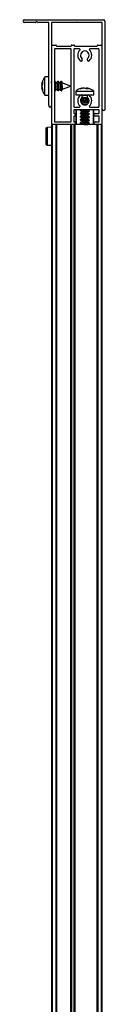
# Model space of a CAD drawing. Header units: millimetres. Extents: x 3234.056 to 3234.956, y 3470.282 to 3471.182.
# Tile 10 of 10: x 3234.92 to 3234.956, y 3470.747 to 3471.182. Entities that reach past the tile are written whole.
import ezdxf

# ---------------------------------------------------------------- set-up
doc = ezdxf.new("R2010")
doc.units = ezdxf.units.MM
doc.layers.add('SANINDUSA', color=3, linetype='Continuous')

msp = doc.modelspace()

# ---------------------------------------------------------------- linework, layer by layer
at = {"layer": 'SANINDUSA'}
for p, q in [((3234.920139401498, 3471.181506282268), (3234.954939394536, 3471.181506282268)), ((3234.955539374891, 3471.180906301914), (3234.955539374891, 3471.141806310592)), ((3234.924986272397, 3471.180306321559), (3234.920139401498, 3471.180306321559)), ((3234.925296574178, 3471.180536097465), (3234.925050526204, 3471.18032968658)), ((3234.925928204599, 3471.18032968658), (3234.92568221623, 3471.180536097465)), ((3234.930739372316, 3471.180306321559), (3234.92599251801, 3471.180306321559)), ((3234.93083938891, 3471.14360631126), (3234.93083938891, 3471.180206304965)), ((3234.932039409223, 3471.180206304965), (3234.932039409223, 3471.14360631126)), ((3234.942889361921, 3471.180306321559), (3234.932139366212, 3471.180306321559)), ((3234.954239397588, 3471.180306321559), (3234.94348940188, 3471.180306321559)), ((3234.954339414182, 3471.142106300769), (3234.954339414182, 3471.180206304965)), ((3234.932189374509, 3471.135606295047), (3234.932189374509, 3471.170006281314)), ((3234.932489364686, 3471.170306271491), (3234.933889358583, 3471.170306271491)), ((3234.933389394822, 3471.168506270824), (3234.933389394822, 3471.136606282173)), ((3234.940589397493, 3471.168606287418), (3234.933489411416, 3471.168606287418)), ((3234.934189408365, 3471.170006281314), (3234.934189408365, 3471.16990626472)), ((3234.934289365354, 3471.169806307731), (3234.940589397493, 3471.169806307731)), ((3234.940689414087, 3471.16990626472), (3234.940689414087, 3471.170006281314)), ((3234.940689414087, 3471.136606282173), (3234.940689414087, 3471.168506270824)), ((3234.940989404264, 3471.170306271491), (3234.941889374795, 3471.170306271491)), ((3234.941889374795, 3471.168506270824), (3234.941889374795, 3471.156106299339)), ((3234.944385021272, 3471.168606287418), (3234.941989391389, 3471.168606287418)), ((3234.942189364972, 3471.170006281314), (3234.942189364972, 3471.16990626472)), ((3234.942289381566, 3471.169806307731), (3234.952089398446, 3471.169806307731)), ((3234.952889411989, 3471.168606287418), (3234.948993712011, 3471.168606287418)), ((3234.95218941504, 3471.16990626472), (3234.95218941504, 3471.170006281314)), ((3234.952489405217, 3471.170306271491), (3234.953889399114, 3471.170306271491)), ((3234.952989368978, 3471.143106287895), (3234.952989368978, 3471.168506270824)), ((3234.954189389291, 3471.170006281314), (3234.954189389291, 3471.135606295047)), ((3234.93083938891, 3471.156256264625), (3234.929115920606, 3471.156256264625)), ((3234.929115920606, 3471.148256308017), (3234.929115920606, 3471.156256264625)), ((3234.941889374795, 3471.155506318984), (3234.941889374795, 3471.143106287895)), ((3234.927784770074, 3471.153022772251), (3234.928118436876, 3471.154092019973)), ((3234.928118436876, 3471.153400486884), (3234.927784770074, 3471.152247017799)), ((3234.928118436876, 3471.153105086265), (3234.927784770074, 3471.152131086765)), ((3234.927994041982, 3471.152970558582), (3234.927784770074, 3471.153022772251)), ((3234.927784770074, 3471.152381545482), (3234.927934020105, 3471.152975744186)), ((3234.927784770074, 3471.152265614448), (3234.927982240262, 3471.152963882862)), ((3234.927784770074, 3471.152247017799), (3234.928118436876, 3471.15106720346)), ((3234.927784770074, 3471.152131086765), (3234.927934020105, 3471.151536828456)), ((3234.927784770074, 3471.151489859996), (3234.927984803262, 3471.151539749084)), ((3234.928118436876, 3471.150392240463), (3234.927784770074, 3471.151489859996)), ((3234.928118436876, 3471.154092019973), (3234.928118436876, 3471.153400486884)), ((3234.928118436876, 3471.15106720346), (3234.928118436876, 3471.150392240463)), ((3234.932189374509, 3471.153879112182), (3234.932039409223, 3471.154095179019)), ((3234.932039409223, 3471.150561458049), (3234.932189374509, 3471.150345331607)), ((3234.932039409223, 3471.150392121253), (3234.932077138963, 3471.150507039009)), ((3234.932039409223, 3471.150342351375), (3234.932113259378, 3471.150455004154)), ((3234.932189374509, 3471.154246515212), (3234.932065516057, 3471.154057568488)), ((3234.933700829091, 3471.153718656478), (3234.933389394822, 3471.154167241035)), ((3234.933389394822, 3471.15063346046), (3234.933681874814, 3471.150212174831)), ((3234.933389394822, 3471.150272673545), (3234.933477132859, 3471.150507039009)), ((3234.933389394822, 3471.15026605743), (3234.933513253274, 3471.150455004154)), ((3234.933616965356, 3471.154288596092), (3234.933465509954, 3471.154057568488)), ((3234.934390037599, 3471.153716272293), (3234.933702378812, 3471.153716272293)), ((3234.933982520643, 3471.153716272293), (3234.933754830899, 3471.154275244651)), ((3234.933783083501, 3471.150224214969), (3234.934016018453, 3471.150825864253)), ((3234.934004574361, 3471.15079630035), (3234.93470868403, 3471.15079630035)), ((3234.934595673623, 3471.154288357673), (3234.934362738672, 3471.153686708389)), ((3234.934396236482, 3471.15079630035), (3234.93462398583, 3471.150237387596)), ((3234.934677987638, 3471.150793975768), (3234.935081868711, 3471.150212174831)), ((3234.935100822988, 3471.153718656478), (3234.93469688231, 3471.154300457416)), ((3234.934761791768, 3471.15022397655), (3234.934913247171, 3471.150455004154)), ((3234.935016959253, 3471.154288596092), (3234.93486550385, 3471.154057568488)), ((3234.935790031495, 3471.153716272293), (3234.935102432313, 3471.153716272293)), ((3234.935382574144, 3471.153716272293), (3234.935154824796, 3471.154275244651)), ((3234.935183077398, 3471.150224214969), (3234.935416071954, 3471.150825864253)), ((3234.935404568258, 3471.15079630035), (3234.936108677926, 3471.15079630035)), ((3234.93599566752, 3471.154288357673), (3234.935762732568, 3471.153686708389)), ((3234.935796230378, 3471.15079630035), (3234.936023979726, 3471.150237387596)), ((3234.936077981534, 3471.150793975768), (3234.936481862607, 3471.150212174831)), ((3234.936500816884, 3471.153718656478), (3234.936096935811, 3471.154300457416)), ((3234.936161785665, 3471.15022397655), (3234.936313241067, 3471.150455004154)), ((3234.936416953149, 3471.154288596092), (3234.936265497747, 3471.154057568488)), ((3234.936639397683, 3471.153716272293), (3234.93650242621, 3471.153716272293)), ((3234.936809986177, 3471.153648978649), (3234.936554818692, 3471.154275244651)), ((3234.936583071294, 3471.150224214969), (3234.936849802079, 3471.150913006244)), ((3234.940339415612, 3471.152256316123), (3234.936639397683, 3471.153716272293)), ((3234.936639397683, 3471.153296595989), (3234.936639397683, 3471.153716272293)), ((3234.936823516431, 3471.150868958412), (3234.940339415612, 3471.152256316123)), ((3234.943002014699, 3471.150258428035), (3234.942711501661, 3471.1500244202)), ((3234.94301024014, 3471.150256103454), (3234.942756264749, 3471.150058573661)), ((3234.944609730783, 3471.151048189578), (3234.945655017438, 3471.151309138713)), ((3234.945104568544, 3471.151048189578), (3234.944609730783, 3471.151048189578)), ((3234.946501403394, 3471.15138185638), (3234.945104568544, 3471.151048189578)), ((3234.946398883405, 3471.15138185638), (3234.946000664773, 3471.151292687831)), ((3234.946603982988, 3471.15138185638), (3234.946015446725, 3471.151228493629)), ((3234.947366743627, 3471.151048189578), (3234.946501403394, 3471.15138185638)), ((3234.9467748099, 3471.15138185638), (3234.947363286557, 3471.151228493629)), ((3234.946877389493, 3471.15138185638), (3234.947371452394, 3471.151263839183)), ((3234.946979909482, 3471.15138185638), (3234.947378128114, 3471.151292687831)), ((3234.947353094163, 3471.151053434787), (3234.94743248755, 3471.15138185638)), ((3234.948196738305, 3471.151048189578), (3234.947366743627, 3471.151048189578)), ((3234.94743248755, 3471.15138185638), (3234.948196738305, 3471.151048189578)), ((3234.948397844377, 3471.151048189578), (3234.948274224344, 3471.151048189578)), ((3234.929115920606, 3471.148256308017), (3234.93083938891, 3471.148256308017)), ((3234.942689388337, 3471.150050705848), (3234.942689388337, 3471.148327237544)), ((3234.942689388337, 3471.150050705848), (3234.943253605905, 3471.150050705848)), ((3234.942689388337, 3471.148327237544), (3234.943253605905, 3471.148327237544)), ((3234.943253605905, 3471.150050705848), (3234.95068940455, 3471.150050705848)), ((3234.943253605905, 3471.148327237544), (3234.95068940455, 3471.148327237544)), ((3234.94528636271, 3471.146182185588), (3234.944797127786, 3471.145977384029)), ((3234.94522938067, 3471.146177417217), (3234.944799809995, 3471.146005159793)), ((3234.94522938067, 3471.146194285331), (3234.944802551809, 3471.146029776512)), ((3234.945029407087, 3471.148327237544), (3234.945049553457, 3471.148326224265)), ((3234.945105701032, 3471.146856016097), (3234.94522938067, 3471.146781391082)), ((3234.945122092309, 3471.146880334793), (3234.945251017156, 3471.146798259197)), ((3234.94522938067, 3471.14681202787), (3234.94522938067, 3471.146136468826)), ((3234.945251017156, 3471.146798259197), (3234.945420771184, 3471.14672721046)), ((3234.947842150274, 3471.148127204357), (3234.945536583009, 3471.148127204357)), ((3234.947750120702, 3471.146731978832), (3234.948335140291, 3471.14675582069)), ((3234.948092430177, 3471.146572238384), (3234.948371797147, 3471.146689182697)), ((3234.948149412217, 3471.14657706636), (3234.948381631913, 3471.146670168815)), ((3234.948149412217, 3471.146560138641), (3234.948390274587, 3471.146653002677)), ((3234.948149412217, 3471.14590746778), (3234.948149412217, 3471.146596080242)), ((3234.94858691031, 3471.145709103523), (3234.948149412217, 3471.145973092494)), ((3234.948584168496, 3471.145665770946), (3234.948149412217, 3471.145942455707)), ((3234.948329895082, 3471.14832628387), (3234.948349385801, 3471.148327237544)), ((3234.950644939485, 3471.150048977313), (3234.950498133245, 3471.150154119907)), ((3234.95068940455, 3471.148327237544), (3234.95068940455, 3471.150050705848)), ((3234.941889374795, 3471.141706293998), (3234.941889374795, 3471.140306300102)), ((3234.941989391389, 3471.143006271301), (3234.944385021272, 3471.143006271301)), ((3234.952889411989, 3471.141806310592), (3234.941989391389, 3471.141806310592)), ((3234.942689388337, 3471.141606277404), (3234.942689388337, 3471.13530630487)), ((3234.942889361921, 3471.141806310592), (3234.942889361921, 3471.13530630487)), ((3234.944662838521, 3471.141572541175), (3234.945251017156, 3471.141198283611)), ((3234.944802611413, 3471.141806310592), (3234.944666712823, 3471.141751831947)), ((3234.944866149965, 3471.141806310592), (3234.944676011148, 3471.141726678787)), ((3234.944792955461, 3471.145689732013), (3234.945251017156, 3471.1453982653)), ((3234.944795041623, 3471.145659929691), (3234.944893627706, 3471.145625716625)), ((3234.944796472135, 3471.145642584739), (3234.94522938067, 3471.145381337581)), ((3234.94522938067, 3471.144794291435), (3234.945110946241, 3471.144748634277)), ((3234.94522938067, 3471.14477742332), (3234.945120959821, 3471.14473391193)), ((3234.94528636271, 3471.144782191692), (3234.945132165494, 3471.144717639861)), ((3234.94522938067, 3471.145412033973), (3234.94522938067, 3471.144736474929)), ((3234.945251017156, 3471.1453982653), (3234.945420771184, 3471.145327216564)), ((3234.948092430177, 3471.145172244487), (3234.94853570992, 3471.145357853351)), ((3234.948149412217, 3471.145177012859), (3234.948528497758, 3471.145329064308)), ((3234.948149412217, 3471.145160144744), (3234.948521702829, 3471.145303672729)), ((3234.948149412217, 3471.144590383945), (3234.948149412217, 3471.145196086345)), ((3234.948149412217, 3471.141707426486), (3234.948149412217, 3471.141806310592)), ((3234.948715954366, 3471.141381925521), (3234.948149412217, 3471.141742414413)), ((3234.948993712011, 3471.143006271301), (3234.952889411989, 3471.143006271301)), ((3234.950489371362, 3471.13530630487), (3234.950489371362, 3471.141806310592)), ((3234.95068940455, 3471.13530630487), (3234.95068940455, 3471.141606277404)), ((3234.952989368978, 3471.140306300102), (3234.952989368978, 3471.141706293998)), ((3234.941889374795, 3471.138906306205), (3234.941889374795, 3471.136606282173)), ((3234.941989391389, 3471.140206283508), (3234.942089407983, 3471.140206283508)), ((3234.942089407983, 3471.139006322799), (3234.941989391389, 3471.139006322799)), ((3234.944662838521, 3471.140172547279), (3234.945251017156, 3471.139798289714)), ((3234.944662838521, 3471.138772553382), (3234.945251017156, 3471.138398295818)), ((3234.944662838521, 3471.137372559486), (3234.945251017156, 3471.136998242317)), ((3234.94522938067, 3471.140577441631), (3234.944666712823, 3471.14035183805)), ((3234.94522938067, 3471.139177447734), (3234.944666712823, 3471.138951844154)), ((3234.94522938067, 3471.137777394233), (3234.944666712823, 3471.137551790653)), ((3234.94528636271, 3471.140582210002), (3234.944676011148, 3471.14032668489)), ((3234.94528636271, 3471.139182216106), (3234.944676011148, 3471.138926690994)), ((3234.94528636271, 3471.137782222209), (3234.944676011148, 3471.137526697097)), ((3234.94522938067, 3471.141211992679), (3234.94522938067, 3471.140536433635)), ((3234.94522938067, 3471.139811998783), (3234.94522938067, 3471.139136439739)), ((3234.94522938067, 3471.138412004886), (3234.94522938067, 3471.137736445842)), ((3234.945251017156, 3471.141198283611), (3234.945420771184, 3471.141127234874)), ((3234.945251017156, 3471.139798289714), (3234.945420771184, 3471.139727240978)), ((3234.945251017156, 3471.138398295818), (3234.945420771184, 3471.138327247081)), ((3234.948092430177, 3471.140972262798), (3234.948702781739, 3471.14122778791)), ((3234.948092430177, 3471.139572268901), (3234.948702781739, 3471.139827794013)), ((3234.948092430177, 3471.138172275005), (3234.948702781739, 3471.138427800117)), ((3234.948149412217, 3471.140977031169), (3234.948712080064, 3471.14120263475)), ((3234.948149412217, 3471.14030743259), (3234.948149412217, 3471.140996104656)), ((3234.948715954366, 3471.13998187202), (3234.948149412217, 3471.140342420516)), ((3234.948149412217, 3471.139577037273), (3234.948712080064, 3471.139802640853)), ((3234.948149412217, 3471.138907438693), (3234.948149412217, 3471.139596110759)), ((3234.948715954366, 3471.138581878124), (3234.948149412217, 3471.13894242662)), ((3234.948149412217, 3471.138177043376), (3234.948712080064, 3471.138402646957)), ((3234.948149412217, 3471.137507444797), (3234.948149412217, 3471.138196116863)), ((3234.948715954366, 3471.137181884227), (3234.948149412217, 3471.137542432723)), ((3234.951289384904, 3471.140206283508), (3234.952889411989, 3471.140206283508)), ((3234.952889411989, 3471.139006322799), (3234.951289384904, 3471.139006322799)), ((3234.952989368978, 3471.136606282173), (3234.952989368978, 3471.138906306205)), ((3234.955239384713, 3471.141506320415), (3234.954939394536, 3471.141506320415)), ((3234.932189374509, 3471.13406539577), (3234.930085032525, 3471.13404703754)), ((3234.930085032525, 3471.13404703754), (3234.930085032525, 3471.126186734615)), ((3234.932189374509, 3470.30530629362), (3234.932189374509, 3471.13530630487)), ((3234.932489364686, 3471.13530630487), (3234.932189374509, 3471.13530630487)), ((3234.932489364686, 3470.30530629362), (3234.932489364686, 3471.13530630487)), ((3234.933889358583, 3471.13530630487), (3234.932489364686, 3471.13530630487)), ((3234.942089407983, 3471.13530630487), (3234.932489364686, 3471.13530630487)), ((3234.933489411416, 3471.136506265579), (3234.940589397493, 3471.136506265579)), ((3234.933889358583, 3471.13530630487), (3234.933889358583, 3470.30530629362)), ((3234.934189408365, 3471.13530630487), (3234.934189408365, 3470.30530629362)), ((3234.934289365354, 3471.13530630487), (3234.934289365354, 3470.30530629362)), ((3234.940589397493, 3470.30530629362), (3234.940589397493, 3471.13530630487)), ((3234.940689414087, 3470.30530629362), (3234.940689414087, 3471.13530630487)), ((3234.940989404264, 3470.30530629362), (3234.940989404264, 3471.13530630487)), ((3234.941889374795, 3471.13530630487), (3234.940989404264, 3471.13530630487)), ((3234.941889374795, 3471.13530630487), (3234.941889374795, 3470.30530629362)), ((3234.941989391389, 3471.136506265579), (3234.942089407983, 3471.136506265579)), ((3234.942189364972, 3471.13530630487), (3234.942089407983, 3471.13530630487)), ((3234.942189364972, 3471.13530630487), (3234.942189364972, 3470.30530629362)), ((3234.942289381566, 3471.13530630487), (3234.942189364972, 3471.13530630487)), ((3234.942289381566, 3471.13530630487), (3234.942289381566, 3470.30530629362)), ((3234.951289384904, 3471.13530630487), (3234.942289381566, 3471.13530630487)), ((3234.944662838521, 3471.135972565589), (3234.945251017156, 3471.13559824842)), ((3234.94522938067, 3471.136377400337), (3234.944666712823, 3471.136151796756)), ((3234.94528636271, 3471.136382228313), (3234.944676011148, 3471.136126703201)), ((3234.94522938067, 3471.13701201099), (3234.94522938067, 3471.136336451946)), ((3234.94522938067, 3471.135612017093), (3234.94522938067, 3471.13530630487)), ((3234.945251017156, 3471.136998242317), (3234.945420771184, 3471.136927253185)), ((3234.945251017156, 3471.13559824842), (3234.945420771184, 3471.135527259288)), ((3234.948092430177, 3471.136772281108), (3234.948702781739, 3471.137027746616)), ((3234.948092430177, 3471.135372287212), (3234.948702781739, 3471.135627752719)), ((3234.948149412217, 3471.13677704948), (3234.948712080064, 3471.13700265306)), ((3234.948149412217, 3471.1361074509), (3234.948149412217, 3471.136796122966)), ((3234.948715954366, 3471.135781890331), (3234.948149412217, 3471.136142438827)), ((3234.948149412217, 3471.135377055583), (3234.948712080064, 3471.135602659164)), ((3234.948149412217, 3471.13530630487), (3234.948149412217, 3471.13539612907)), ((3234.951289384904, 3471.136506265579), (3234.952889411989, 3471.136506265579)), ((3234.953889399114, 3471.13530630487), (3234.951289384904, 3471.13530630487)), ((3234.952089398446, 3470.30530629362), (3234.952089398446, 3471.13530630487)), ((3234.95218941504, 3471.13530630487), (3234.95218941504, 3470.30530629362)), ((3234.952489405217, 3471.13530630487), (3234.952489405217, 3470.30530629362)), ((3234.953889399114, 3471.13530630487), (3234.952489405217, 3471.13530630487)), ((3234.953889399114, 3471.13530630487), (3234.953889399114, 3470.30530629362)), ((3234.954189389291, 3471.13530630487), (3234.953889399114, 3471.13530630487)), ((3234.954189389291, 3471.13530630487), (3234.954189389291, 3470.30530629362)), ((3234.930085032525, 3471.126186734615), (3234.932189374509, 3471.126168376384))]:
    msp.add_line(p, q, dxfattribs=at)
at = {"layer": 'SANINDUSA', "flags": 128}
for points in [[(3234.932189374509, 3471.153230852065), (3234.932089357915, 3471.153723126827), (3234.932039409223, 3471.15392232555)], [(3234.93383029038, 3471.153716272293), (3234.93380835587, 3471.15402371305), (3234.933733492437, 3471.154316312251), (3234.933621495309, 3471.154295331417), (3234.933616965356, 3471.154288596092)], [(3234.933681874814, 3471.150212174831), (3234.933733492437, 3471.150170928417), (3234.93380835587, 3471.150325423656), (3234.933834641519, 3471.150773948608)], [(3234.93383940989, 3471.153296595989), (3234.933746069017, 3471.153625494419), (3234.933700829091, 3471.153718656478)], [(3234.934539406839, 3471.153255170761), (3234.934632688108, 3471.152782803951), (3234.934712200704, 3471.152221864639), (3234.934765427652, 3471.151659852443), (3234.93478414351, 3471.151184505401), (3234.934765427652, 3471.150870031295), (3234.934712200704, 3471.150765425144), (3234.934677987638, 3471.150793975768)], [(3234.935234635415, 3471.150773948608), (3234.935208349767, 3471.15144807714), (3234.935133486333, 3471.152245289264), (3234.935021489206, 3471.153044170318), (3234.934889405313, 3471.153723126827), (3234.934757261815, 3471.154178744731), (3234.934645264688, 3471.15434170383), (3234.934595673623, 3471.154288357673)], [(3234.93462398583, 3471.150237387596), (3234.934645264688, 3471.150196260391), (3234.934757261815, 3471.15021730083), (3234.934877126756, 3471.150507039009)], [(3234.935230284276, 3471.153716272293), (3234.935208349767, 3471.15402371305), (3234.935133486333, 3471.154316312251), (3234.935021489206, 3471.154295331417), (3234.935016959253, 3471.154288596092)], [(3234.935081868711, 3471.150212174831), (3234.935133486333, 3471.150170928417), (3234.935208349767, 3471.150325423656), (3234.935234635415, 3471.150773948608)], [(3234.935239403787, 3471.153296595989), (3234.935146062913, 3471.153625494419), (3234.935100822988, 3471.153718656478)], [(3234.935939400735, 3471.153255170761), (3234.936032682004, 3471.152782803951), (3234.9361121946, 3471.152221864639), (3234.936165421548, 3471.151659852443), (3234.936184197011, 3471.151184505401), (3234.936165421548, 3471.150870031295), (3234.9361121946, 3471.150765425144), (3234.936077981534, 3471.150793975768)], [(3234.936634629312, 3471.150773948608), (3234.936608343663, 3471.15144807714), (3234.93653348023, 3471.152245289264), (3234.936421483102, 3471.153044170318), (3234.936289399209, 3471.153723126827), (3234.936157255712, 3471.154178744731), (3234.936045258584, 3471.15434170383), (3234.93599566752, 3471.154288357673)], [(3234.936023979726, 3471.150237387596), (3234.936045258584, 3471.150196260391), (3234.936157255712, 3471.15021730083), (3234.936277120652, 3471.150507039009)], [(3234.936630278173, 3471.153716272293), (3234.936608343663, 3471.15402371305), (3234.93653348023, 3471.154316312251), (3234.936421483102, 3471.154295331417), (3234.936416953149, 3471.154288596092)], [(3234.936481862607, 3471.150212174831), (3234.93653348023, 3471.150170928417), (3234.936608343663, 3471.150325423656), (3234.936634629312, 3471.150773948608)], [(3234.936639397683, 3471.153296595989), (3234.93654605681, 3471.153625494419), (3234.936500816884, 3471.153718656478)], [(3234.948149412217, 3471.145940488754), (3234.94815650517, 3471.145933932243), (3234.948130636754, 3471.145854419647), (3234.947884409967, 3471.145801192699), (3234.947456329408, 3471.145782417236), (3234.946913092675, 3471.145801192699), (3234.946339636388, 3471.145854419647), (3234.945825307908, 3471.145933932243), (3234.945450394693, 3471.146027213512)], [(3234.948149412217, 3471.145967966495), (3234.948168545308, 3471.145933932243), (3234.948168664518, 3471.14593017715)], [(3234.944630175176, 3471.143133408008), (3234.944615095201, 3471.14312136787), (3234.944601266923, 3471.143098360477)], [(3234.944666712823, 3471.141751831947), (3234.944615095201, 3471.141721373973), (3234.944603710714, 3471.141675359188)], [(3234.944676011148, 3471.141726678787), (3234.9446638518, 3471.141721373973), (3234.944617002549, 3471.141609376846), (3234.944885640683, 3471.141477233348), (3234.945428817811, 3471.141345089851), (3234.9461639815, 3471.141233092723), (3234.946979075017, 3471.141158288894), (3234.947750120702, 3471.141132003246)], [(3234.948149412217, 3471.14174044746), (3234.94815650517, 3471.141733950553), (3234.948130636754, 3471.141654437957), (3234.947884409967, 3471.141601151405), (3234.947456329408, 3471.141582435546), (3234.946913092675, 3471.141601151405), (3234.946339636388, 3471.141654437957), (3234.945825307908, 3471.141733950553), (3234.945517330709, 3471.141806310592)], [(3234.947750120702, 3471.145331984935), (3234.9483596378, 3471.145358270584), (3234.948541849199, 3471.145383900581)], [(3234.944666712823, 3471.14035183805), (3234.944615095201, 3471.140321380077), (3234.944603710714, 3471.140275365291)], [(3234.944666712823, 3471.138951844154), (3234.944615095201, 3471.138921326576), (3234.944603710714, 3471.138875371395)], [(3234.944666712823, 3471.137551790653), (3234.944615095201, 3471.137521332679), (3234.944603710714, 3471.137475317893)], [(3234.944676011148, 3471.14032668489), (3234.9446638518, 3471.140321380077), (3234.944617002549, 3471.140209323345), (3234.944885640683, 3471.140077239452), (3234.945428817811, 3471.139945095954), (3234.9461639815, 3471.139833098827), (3234.946979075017, 3471.139758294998), (3234.947750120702, 3471.139732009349)], [(3234.944676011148, 3471.138926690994), (3234.9446638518, 3471.138921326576), (3234.944617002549, 3471.138809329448), (3234.944885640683, 3471.138677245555), (3234.945428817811, 3471.138545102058), (3234.9461639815, 3471.13843310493), (3234.946979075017, 3471.138358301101), (3234.947750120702, 3471.138332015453)], [(3234.944676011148, 3471.137526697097), (3234.9446638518, 3471.137521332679), (3234.944617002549, 3471.137409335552), (3234.944885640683, 3471.137277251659), (3234.945428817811, 3471.137145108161), (3234.9461639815, 3471.137033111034), (3234.946979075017, 3471.1369582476), (3234.947750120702, 3471.136932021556)], [(3234.948149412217, 3471.140340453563), (3234.94815650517, 3471.140333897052), (3234.948130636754, 3471.140254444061), (3234.947884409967, 3471.140201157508), (3234.947456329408, 3471.14018244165), (3234.946913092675, 3471.140201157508), (3234.946339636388, 3471.140254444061), (3234.945825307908, 3471.140333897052), (3234.945450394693, 3471.140427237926)], [(3234.948149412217, 3471.138940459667), (3234.94815650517, 3471.138933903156), (3234.948130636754, 3471.138854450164), (3234.947884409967, 3471.138801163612), (3234.947456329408, 3471.138782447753), (3234.946913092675, 3471.138801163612), (3234.946339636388, 3471.138854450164), (3234.945825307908, 3471.138933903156), (3234.945450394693, 3471.139027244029)], [(3234.948149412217, 3471.13754046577), (3234.94815650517, 3471.137533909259), (3234.948130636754, 3471.137454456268), (3234.947884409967, 3471.137401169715), (3234.947456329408, 3471.137382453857), (3234.946913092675, 3471.137401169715), (3234.946339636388, 3471.137454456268), (3234.945825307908, 3471.137533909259), (3234.945450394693, 3471.137627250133)], [(3234.947750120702, 3471.141132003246), (3234.9483596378, 3471.141158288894), (3234.948714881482, 3471.141233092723), (3234.948761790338, 3471.141345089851), (3234.948715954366, 3471.141381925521)], [(3234.947750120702, 3471.139732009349), (3234.9483596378, 3471.139758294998), (3234.948714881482, 3471.139833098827), (3234.948761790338, 3471.139945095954), (3234.948715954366, 3471.13998187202)], [(3234.947750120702, 3471.138332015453), (3234.9483596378, 3471.138358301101), (3234.948714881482, 3471.13843310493), (3234.948761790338, 3471.138545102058), (3234.948715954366, 3471.138581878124)], [(3234.944666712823, 3471.136151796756), (3234.944615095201, 3471.136121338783), (3234.944603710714, 3471.136075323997)], [(3234.944676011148, 3471.136126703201), (3234.9446638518, 3471.136121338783), (3234.944617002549, 3471.136009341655), (3234.944885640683, 3471.135877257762), (3234.945428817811, 3471.135745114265), (3234.9461639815, 3471.135633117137), (3234.946979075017, 3471.135558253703), (3234.947750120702, 3471.135531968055)], [(3234.948149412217, 3471.136140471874), (3234.94815650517, 3471.136133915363), (3234.948130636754, 3471.136054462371), (3234.947884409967, 3471.136001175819), (3234.947456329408, 3471.13598245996), (3234.946913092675, 3471.136001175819), (3234.946339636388, 3471.136054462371), (3234.945825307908, 3471.136133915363), (3234.945450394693, 3471.136227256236)], [(3234.947750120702, 3471.136932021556), (3234.9483596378, 3471.1369582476), (3234.948714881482, 3471.137033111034), (3234.948761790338, 3471.137145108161), (3234.948715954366, 3471.137181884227)], [(3234.947750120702, 3471.135531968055), (3234.9483596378, 3471.135558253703), (3234.948714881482, 3471.135633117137), (3234.948761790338, 3471.135745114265), (3234.948715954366, 3471.135781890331)]]:
    msp.add_lwpolyline(points, dxfattribs=at)
at = {"layer": 'SANINDUSA'}
for centre, radius, start, end in [((3234.920139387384, 3471.180906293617), 0.0006000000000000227, 90, 270), ((3234.925489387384, 3471.180306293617), 0.0003000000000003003, 49.99999999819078, 130.0000000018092), ((3234.954939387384, 3471.180906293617), 0.0006000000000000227, 0, 90), ((3234.924986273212, 3471.180406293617), 0.0001000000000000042, 270, 310.0000000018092), ((3234.925992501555, 3471.180406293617), 0.0001000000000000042, 229.9999999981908, 270), ((3234.930739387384, 3471.180206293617), 0.0001000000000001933, 0, 90), ((3234.932139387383, 3471.180206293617), 0.0001000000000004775, 90, 180), ((3234.943189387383, 3471.180181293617), 0.0003250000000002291, 22.61986493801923, 157.3801350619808), ((3234.954239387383, 3471.180206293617), 0.0001000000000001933, 0, 90), ((3234.932489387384, 3471.170006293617), 0.0003000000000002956, 90, 180), ((3234.933489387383, 3471.168506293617), 9.999999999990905e-05, 90, 180), ((3234.933889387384, 3471.170006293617), 0.0003000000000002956, 0, 90), ((3234.934289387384, 3471.169906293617), 0.0001000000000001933, 180, 270), ((3234.940589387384, 3471.169906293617), 0.0001000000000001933, 270, 0), ((3234.940589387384, 3471.168506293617), 9.999999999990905e-05, 0, 90), ((3234.940989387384, 3471.170006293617), 0.0003000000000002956, 90, 180), ((3234.941889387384, 3471.170006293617), 0.0003000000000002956, 0, 90), ((3234.941989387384, 3471.168506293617), 0.0001000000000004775, 90, 180), ((3234.942289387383, 3471.169906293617), 0.0001000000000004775, 180, 270), ((3234.946689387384, 3471.165806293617), 0.003099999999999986, 132.6679255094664, 230.2081804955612), ((3234.944385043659, 3471.168306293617), 0.0003000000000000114, 312.6679255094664, 90), ((3234.946689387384, 3471.165806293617), 0.001900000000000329, 309.7918195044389, 230.2081804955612), ((3234.946689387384, 3471.165806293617), 0.003100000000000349, 309.7918195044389, 47.33207449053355), ((3234.948993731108, 3471.168306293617), 0.0003000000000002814, 90, 227.3320744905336), ((3234.952089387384, 3471.169906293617), 0.0001000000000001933, 270, 0), ((3234.952489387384, 3471.170006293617), 0.0003000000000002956, 90, 180), ((3234.952889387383, 3471.168506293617), 9.999999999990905e-05, 0, 90), ((3234.953889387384, 3471.170006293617), 0.0003000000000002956, 0, 90), ((3234.945089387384, 3471.163885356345), 0.0005999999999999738, 230.2081804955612, 50.20818049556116), ((3234.948289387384, 3471.163885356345), 0.0006000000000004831, 129.7918195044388, 309.7918195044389), ((3234.941764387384, 3471.155806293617), 0.0003250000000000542, 292.6198649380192, 67.38013506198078), ((3234.920902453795, 3471.150725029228), 0.01293228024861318, 0.21673523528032, 15.07994586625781), ((3234.946689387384, 3471.145806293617), 0.003100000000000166, 129.7918195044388, 227.3320744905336), ((3234.945089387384, 3471.147727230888), 0.0006000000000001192, 309.7918195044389, 129.7918195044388), ((3234.946689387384, 3471.145806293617), 0.001899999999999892, 129.7918195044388, 50.20818049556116), ((3234.947734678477, 3471.159183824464), 0.01245185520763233, 258.2761519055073, 270.0710556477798), ((3234.947286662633, 3471.154217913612), 0.007039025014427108, 256.0036807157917, 275.5524518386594), ((3234.948289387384, 3471.147727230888), 0.0006000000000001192, 50.20818049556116, 230.2081804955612), ((3234.946689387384, 3471.145806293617), 0.003100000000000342, 312.6679255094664, 50.20818049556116), ((3234.931439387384, 3471.143606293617), 0.0006000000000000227, 180, 0), ((3234.941989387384, 3471.143106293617), 9.999999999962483e-05, 180, 270), ((3234.941989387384, 3471.141706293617), 0.0001000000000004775, 90, 180), ((3234.942889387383, 3471.141606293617), 0.0002000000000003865, 90, 180), ((3234.944385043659, 3471.143306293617), 0.0002999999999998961, 270, 47.33207449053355), ((3234.94751360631, 3471.155233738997), 0.009904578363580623, 254.0498728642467, 271.368313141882), ((3234.94727034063, 3471.15110606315), 0.006729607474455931, 254.3096294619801, 276.0753637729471), ((3234.947888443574, 3471.158319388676), 0.01438990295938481, 262.2467371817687, 266.8574960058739), ((3234.948993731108, 3471.143306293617), 0.0003000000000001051, 132.6679255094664, 270), ((3234.950489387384, 3471.141606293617), 0.0002000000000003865, 0, 90), ((3234.952889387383, 3471.143106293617), 9.999999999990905e-05, 270, 0), ((3234.952889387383, 3471.141706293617), 0.0001000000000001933, 0, 90), ((3234.954939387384, 3471.142106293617), 0.0006000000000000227, 180, 270), ((3234.955239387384, 3471.141806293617), 0.0003000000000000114, 270, 0), ((3234.941989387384, 3471.140306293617), 0.0001000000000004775, 180, 270), ((3234.941989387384, 3471.138906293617), 0.0001000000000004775, 90, 180), ((3234.942089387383, 3471.139606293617), 0.0006000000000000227, 270, 90), ((3234.951289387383, 3471.139606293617), 0.0006000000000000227, 90, 270), ((3234.952889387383, 3471.140306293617), 9.999999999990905e-05, 270, 0), ((3234.952889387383, 3471.138906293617), 0.0001000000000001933, 0, 90), ((3234.930089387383, 3471.133547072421), 0.0005000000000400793, 90.49999998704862, 180), ((3234.932489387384, 3471.135606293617), 0.0003000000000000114, 180, 270), ((3234.933489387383, 3471.136606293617), 9.999999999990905e-05, 180, 270), ((3234.940589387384, 3471.136606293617), 9.999999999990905e-05, 270, 0), ((3234.941989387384, 3471.136606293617), 0.0001000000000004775, 180, 270), ((3234.942089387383, 3471.135906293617), 0.000600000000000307, 270, 90), ((3234.951289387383, 3471.135906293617), 0.000600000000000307, 90, 270), ((3234.952889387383, 3471.136606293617), 9.999999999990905e-05, 270, 0), ((3234.953889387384, 3471.135606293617), 0.0002999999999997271, 270, 0), ((3234.930089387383, 3471.126686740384), 0.0005000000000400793, 180, 269.5000000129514)]:
    msp.add_arc(centre, radius, start, end, dxfattribs=at)
for centre, major_axis, ratio, start_param, end_param in [((3234.934534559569, 3471.152256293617), (-0.0001764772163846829, 0.001459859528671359), 0.1147588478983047, 3.127720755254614, 5.451947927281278), ((3234.935934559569, 3471.152256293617), (-0.0001764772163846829, 0.001459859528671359), 0.1147588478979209, 3.127720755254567, 5.45194792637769), ((3234.946689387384, 3471.146032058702), (0.001459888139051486, -0.0001271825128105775), 0.1421002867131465, 3.711411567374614, 6.295564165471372), ((3234.946689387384, 3471.147432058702), (0.001459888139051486, -0.0001271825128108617), 0.1421002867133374, 3.867271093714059, 5.778278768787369), ((3234.946689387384, 3471.144632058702), (0.001459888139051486, -0.0001271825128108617), 0.1421002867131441, 3.711411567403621, 5.777299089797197), ((3234.946689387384, 3471.141832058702), (0.001459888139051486, -0.0001271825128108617), 0.1421002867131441, 3.711411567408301, 6.295564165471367), ((3234.946689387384, 3471.140432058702), (0.001459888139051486, -0.0001271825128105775), 0.1421002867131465, 3.711411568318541, 6.295564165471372), ((3234.946689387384, 3471.139032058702), (0.001459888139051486, -0.0001271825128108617), 0.1421002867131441, 3.711411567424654, 6.295564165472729), ((3234.946689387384, 3471.137632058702), (0.001459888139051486, -0.0001271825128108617), 0.1421002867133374, 3.71141156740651, 6.295564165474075), ((3234.946689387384, 3471.136232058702), (0.001459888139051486, -0.0001271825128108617), 0.1421002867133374, 3.711411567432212, 6.295564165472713)]:
    msp.add_ellipse(centre, major_axis=major_axis, ratio=ratio, start_param=start_param, end_param=end_param, dxfattribs=at)
for points, knots in [([(3234.929117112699, 3471.156210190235), (3234.928949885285, 3471.155995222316), (3234.928508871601, 3471.155428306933), (3234.928028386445, 3471.154346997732), (3234.927868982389, 3471.153467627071), (3234.927789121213, 3471.153027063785)], [0, 0, 0, 0, 0.2335919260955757, 0.6160307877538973, 1, 1, 1, 1]), ([(3234.927795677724, 3471.151482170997), (3234.927875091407, 3471.151037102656), (3234.928042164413, 3471.15010075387), (3234.928539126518, 3471.149009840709), (3234.928999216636, 3471.148452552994), (3234.929141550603, 3471.148280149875)], [0, 0, 0, 0, 0.3848706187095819, 0.8097029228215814, 1, 1, 1, 1]), ([(3234.934015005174, 3471.150826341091), (3234.934015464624, 3471.150826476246), (3234.934030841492, 3471.150830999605), (3234.934042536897, 3471.150971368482), (3234.93405006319, 3471.151215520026), (3234.934041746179, 3471.151548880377), (3234.934014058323, 3471.151990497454), (3234.933965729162, 3471.15248467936), (3234.933905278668, 3471.152946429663), (3234.933860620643, 3471.153183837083), (3234.93383940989, 3471.153296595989)], [0, 0, 0, 0, 0.004784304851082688, 0.1601208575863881, 0.2660899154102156, 0.3962720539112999, 0.5497661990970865, 0.7039364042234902, 0.8593817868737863, 0.9999999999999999, 0.9999999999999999, 0.9999999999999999, 0.9999999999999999]), ([(3234.934539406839, 3471.153255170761), (3234.934515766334, 3471.153362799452), (3234.934468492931, 3471.153578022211), (3234.93441641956, 3471.1537183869), (3234.934395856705, 3471.153701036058), (3234.934390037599, 3471.153696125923)], [0, 0, 0, 0, 0.4176700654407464, 0.8352057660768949, 1, 1, 1, 1]), ([(3234.93541499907, 3471.150826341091), (3234.935415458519, 3471.150826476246), (3234.935430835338, 3471.150830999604), (3234.935442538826, 3471.150971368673), (3234.935450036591, 3471.151215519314), (3234.935441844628, 3471.151548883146), (3234.935414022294, 3471.151990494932), (3234.935365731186, 3471.15248467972), (3234.935305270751, 3471.152946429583), (3234.935260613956, 3471.153183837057), (3234.935239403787, 3471.153296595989)], [0, 0, 0, 0, 0.004784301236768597, 0.1601207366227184, 0.2660897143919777, 0.3962713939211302, 0.5497665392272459, 0.703936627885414, 0.8593818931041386, 1, 1, 1, 1]), ([(3234.935939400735, 3471.153255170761), (3234.935915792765, 3471.153362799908), (3234.93586858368, 3471.153578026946), (3234.935816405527, 3471.153718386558), (3234.935795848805, 3471.153701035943), (3234.935790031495, 3471.153696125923)], [0, 0, 0, 0, 0.417663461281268, 0.8352056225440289, 1, 1, 1, 1]), ([(3234.936843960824, 3471.150915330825), (3234.93684716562, 3471.150918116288), (3234.936867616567, 3471.150935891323), (3234.936881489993, 3471.151127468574), (3234.936881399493, 3471.151468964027), (3234.936853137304, 3471.151916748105), (3234.936801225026, 3471.152403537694), (3234.936728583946, 3471.152894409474), (3234.936669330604, 3471.153161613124), (3234.936639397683, 3471.153296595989)], [0, 0, 0, 0, 0.03018543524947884, 0.192624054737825, 0.3525379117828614, 0.5115898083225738, 0.6716015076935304, 0.8341034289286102, 0.9999999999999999, 0.9999999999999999, 0.9999999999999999, 0.9999999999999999]), ([(3234.945648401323, 3471.151334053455), (3234.945206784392, 3471.151234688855), (3234.944286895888, 3471.151027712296), (3234.943305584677, 3471.15054895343), (3234.942843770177, 3471.150144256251), (3234.942750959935, 3471.1500629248)], [0, 0, 0, 0, 0.424557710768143, 0.8843541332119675, 1, 1, 1, 1]), ([(3234.950621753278, 3471.150068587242), (3234.950359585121, 3471.150263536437), (3234.949727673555, 3471.150733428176), (3234.948636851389, 3471.15118664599), (3234.947809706, 3471.151305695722), (3234.947438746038, 3471.151359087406)], [0, 0, 0, 0, 0.2811217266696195, 0.6775959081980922, 0.9999999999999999, 0.9999999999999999, 0.9999999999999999, 0.9999999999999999]), ([(3234.945244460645, 3471.146136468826), (3234.945246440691, 3471.146121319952), (3234.945250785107, 3471.146088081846), (3234.945380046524, 3471.146048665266), (3234.945450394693, 3471.146027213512)], [0, 0, 0, 0, 0.4557682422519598, 1, 1, 1, 1]), ([(3234.945420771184, 3471.14672721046), (3234.945517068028, 3471.146703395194), (3234.945709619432, 3471.146655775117), (3234.946150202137, 3471.146593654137), (3234.946641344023, 3471.146547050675), (3234.947086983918, 3471.14652331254), (3234.947467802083, 3471.146516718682), (3234.947787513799, 3471.14652511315), (3234.948022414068, 3471.146546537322), (3234.948071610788, 3471.146572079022), (3234.948088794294, 3471.146581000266)], [0, 0, 0, 0, 0.1435407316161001, 0.2870184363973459, 0.4295881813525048, 0.5708213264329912, 0.66716932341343, 0.7855237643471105, 0.9250874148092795, 0.9999999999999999, 0.9999999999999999, 0.9999999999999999, 0.9999999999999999]), ([(3234.945244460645, 3471.144736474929), (3234.945246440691, 3471.144721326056), (3234.945250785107, 3471.144688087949), (3234.945380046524, 3471.14464867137), (3234.945450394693, 3471.144627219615)], [0, 0, 0, 0, 0.4557682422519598, 1, 1, 1, 1]), ([(3234.945420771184, 3471.145327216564), (3234.945517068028, 3471.145303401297), (3234.945709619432, 3471.145255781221), (3234.946150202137, 3471.14519366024), (3234.946641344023, 3471.145147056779), (3234.947086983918, 3471.145123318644), (3234.947467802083, 3471.145116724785), (3234.947787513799, 3471.145125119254), (3234.948022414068, 3471.145146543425), (3234.948071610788, 3471.145172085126), (3234.948088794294, 3471.14518100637)], [0, 0, 0, 0, 0.1435407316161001, 0.2870184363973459, 0.4295881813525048, 0.5708213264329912, 0.66716932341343, 0.7855237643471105, 0.9250874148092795, 0.9999999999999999, 0.9999999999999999, 0.9999999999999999, 0.9999999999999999]), ([(3234.945244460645, 3471.140536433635), (3234.945246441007, 3471.140521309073), (3234.945250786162, 3471.140488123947), (3234.945380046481, 3471.14044869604), (3234.945450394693, 3471.140427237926)], [0, 0, 0, 0, 0.4557632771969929, 1, 1, 1, 1]), ([(3234.945244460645, 3471.139136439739), (3234.945246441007, 3471.139121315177), (3234.945250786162, 3471.139088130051), (3234.945380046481, 3471.139048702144), (3234.945450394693, 3471.139027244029)], [0, 0, 0, 0, 0.4557632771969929, 1, 1, 1, 1]), ([(3234.945244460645, 3471.137736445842), (3234.945246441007, 3471.13772132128), (3234.945250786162, 3471.137688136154), (3234.945380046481, 3471.137648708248), (3234.945450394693, 3471.137627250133)], [0, 0, 0, 0, 0.4557632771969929, 1, 1, 1, 1]), ([(3234.945420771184, 3471.141127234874), (3234.945517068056, 3471.141103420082), (3234.945709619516, 3471.141055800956), (3234.946150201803, 3471.140993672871), (3234.946641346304, 3471.140947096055), (3234.947086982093, 3471.140923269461), (3234.947467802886, 3471.140916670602), (3234.947787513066, 3471.140925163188), (3234.948022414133, 3471.140946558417), (3234.948071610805, 3471.140972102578), (3234.948088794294, 3471.140981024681)], [0, 0, 0, 0, 0.1435405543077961, 0.2870180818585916, 0.4295876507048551, 0.5708215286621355, 0.6671694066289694, 0.7855240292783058, 0.9250875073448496, 0.9999999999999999, 0.9999999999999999, 0.9999999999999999, 0.9999999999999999]), ([(3234.945420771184, 3471.139727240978), (3234.945517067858, 3471.139703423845), (3234.945709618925, 3471.139655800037), (3234.946150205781, 3471.139593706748), (3234.946641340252, 3471.139546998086), (3234.947086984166, 3471.13952329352), (3234.947467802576, 3471.139516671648), (3234.947787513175, 3471.13952517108), (3234.948022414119, 3471.13954656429), (3234.948071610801, 3471.139572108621), (3234.948088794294, 3471.139581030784)], [0, 0, 0, 0, 0.1435404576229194, 0.2870178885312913, 0.4295889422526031, 0.5708218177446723, 0.6671696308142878, 0.7855241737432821, 0.9250875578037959, 1, 1, 1, 1]), ([(3234.945420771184, 3471.138327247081), (3234.945517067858, 3471.138303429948), (3234.945709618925, 3471.13825580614), (3234.946150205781, 3471.138193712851), (3234.946641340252, 3471.138147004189), (3234.947086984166, 3471.138123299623), (3234.947467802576, 3471.138116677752), (3234.947787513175, 3471.138125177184), (3234.948022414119, 3471.138146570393), (3234.948071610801, 3471.138172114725), (3234.948088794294, 3471.138181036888)], [0, 0, 0, 0, 0.1435404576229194, 0.2870178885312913, 0.4295889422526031, 0.5708218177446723, 0.6671696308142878, 0.7855241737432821, 0.9250875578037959, 1, 1, 1, 1]), ([(3234.929589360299, 3471.133547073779), (3234.929589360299, 3471.133500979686), (3234.929589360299, 3471.133429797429), (3234.929589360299, 3471.133002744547), (3234.929589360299, 3471.132559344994), (3234.929589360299, 3471.132013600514), (3234.929589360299, 3471.131214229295), (3234.929589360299, 3471.130116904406), (3234.929589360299, 3471.129019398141), (3234.929589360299, 3471.128220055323), (3234.929589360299, 3471.127674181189), (3234.929589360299, 3471.127230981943), (3234.929589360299, 3471.126803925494), (3234.929589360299, 3471.126732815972), (3234.929589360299, 3471.12668675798)], [0, 0, 0, 0, 0.1197202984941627, 0.1848818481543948, 0.2500011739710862, 0.3151646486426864, 0.3802765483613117, 0.5000012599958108, 0.6197205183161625, 0.6848846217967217, 0.750000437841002, 0.8151639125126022, 0.8802807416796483, 1, 1, 1, 1]), ([(3234.945244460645, 3471.136336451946), (3234.945246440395, 3471.13632129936), (3234.945250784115, 3471.136288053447), (3234.945380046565, 3471.136248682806), (3234.945450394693, 3471.136227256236)], [0, 0, 0, 0, 0.4557729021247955, 1, 1, 1, 1]), ([(3234.945420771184, 3471.136927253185), (3234.945517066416, 3471.136903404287), (3234.945709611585, 3471.13685571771), (3234.946150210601, 3471.136793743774), (3234.946641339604, 3471.136747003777), (3234.947086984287, 3471.13672330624), (3234.947467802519, 3471.136716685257), (3234.947787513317, 3471.136725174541), (3234.948022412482, 3471.136746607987), (3234.948071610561, 3471.1367720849), (3234.948088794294, 3471.136780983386)], [0, 0, 0, 0, 0.1435430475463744, 0.2870185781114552, 0.4295898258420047, 0.5708228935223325, 0.6671708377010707, 0.7855255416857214, 0.9250891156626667, 0.9999999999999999, 0.9999999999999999, 0.9999999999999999, 0.9999999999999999]), ([(3234.945420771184, 3471.135527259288), (3234.945517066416, 3471.135503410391), (3234.945709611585, 3471.135455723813), (3234.946150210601, 3471.135393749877), (3234.946641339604, 3471.13534700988), (3234.947086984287, 3471.135323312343), (3234.947467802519, 3471.13531669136), (3234.947787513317, 3471.135325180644), (3234.948022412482, 3471.13534661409), (3234.948071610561, 3471.135372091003), (3234.948088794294, 3471.13538098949)], [0, 0, 0, 0, 0.1435430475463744, 0.2870185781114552, 0.4295898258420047, 0.5708228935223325, 0.6671708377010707, 0.7855255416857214, 0.9250891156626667, 0.9999999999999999, 0.9999999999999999, 0.9999999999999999, 0.9999999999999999])]:
    msp.add_open_spline(points, degree=3, knots=knots, dxfattribs=at)

doc.saveas('drawing.dxf')
